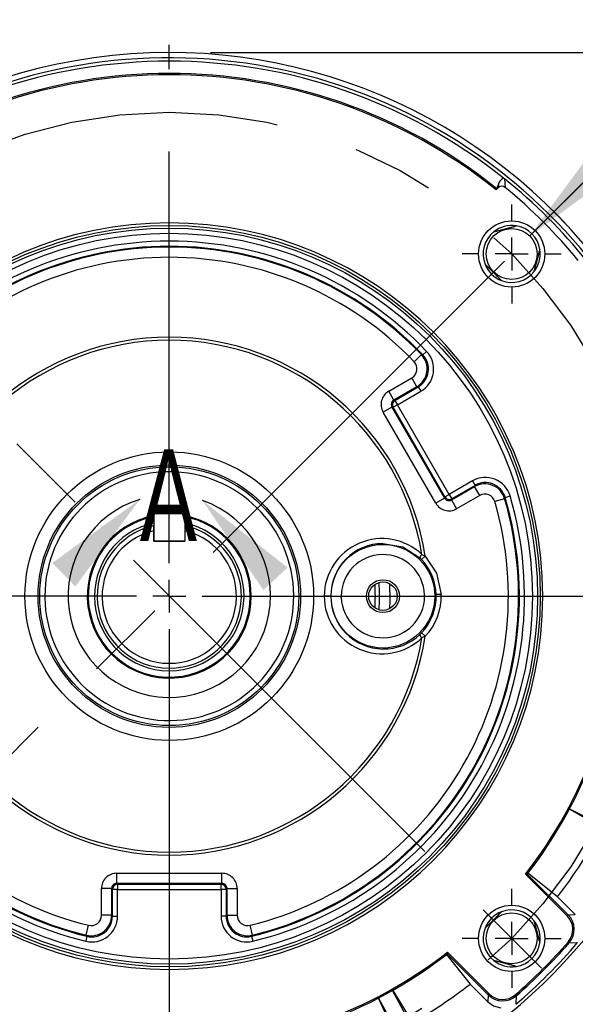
# Model space of a CAD drawing. Header units: inches. Extents: x 0 to 55, y 0 to 42.5.
# Tile 10 of 17: x 43.3 to 46.7, y 11.7 to 17.7. Entities that reach past the tile are written whole.
import ezdxf

# ---------------------------------------------------------------- set-up
doc = ezdxf.new("R2010")
doc.units = ezdxf.units.IN
doc.header["$LTSCALE"] = 5
doc.header["$MEASUREMENT"] = 0
doc.linetypes.add('CENTERX2', pattern=[0.8, 0.5, -0.1, 0.1, -0.1])
doc.layers.add('CENTER', color=40, linetype='CENTERX2')
doc.layers.add('DIMENSIONS', color=140, linetype='Continuous', lineweight=25)
doc.layers.add('TEXT', color=140, linetype='Continuous', lineweight=25)
doc.styles.add('SLDTEXTSTYLE0', font='TXT', dxfattribs={"width": 0.7})
doc.dimstyles.new('SLDDIMSTYLE0', dxfattribs={"dimtxt": 0.37037, "dimasz": 0.65, "dimexe": 0, "dimexo": 0.0625, "dimgap": 0.092593, "dimtad": 0, "dimtih": 1, "dimtoh": 1, "dimrnd": 1e-09, "dimzin": 12, "dimdsep": 46, "dimtxsty": 'SLDTEXTSTYLE0', "dimsah": 1, "dimcen": 0, "dimadec": 0, "dimazin": 3, "dimtfac": 1, "dimtofl": 0, "dimtmove": 0, "dimatfit": 3, "dimfxl": 0, "dimfrac": 2, "dimtolj": 1, "dimtzin": 12, "dimarcsym": 0})
doc.dimstyles.new('SLDDIMSTYLE1', dxfattribs={"dimtxt": 0.37037, "dimasz": 0.65, "dimexe": 0, "dimexo": 0.0625, "dimgap": 0.092593, "dimtad": 0, "dimtih": 1, "dimtoh": 1, "dimrnd": 1e-09, "dimzin": 4, "dimdsep": 46, "dimtxsty": 'SLDTEXTSTYLE0', "dimsah": 1, "dimcen": 0.09, "dimadec": 0, "dimazin": 1, "dimtfac": 1, "dimtofl": 0, "dimtmove": 0, "dimatfit": 3, "dimfxl": 0, "dimfrac": 2, "dimtolj": 1, "dimtzin": 12, "dimarcsym": 0})
doc.dimstyles.new('SLDDIMSTYLE2', dxfattribs={"dimtxt": 0.37037, "dimasz": 0.65, "dimexe": 0, "dimexo": 0.0625, "dimgap": 0.092593, "dimtad": 0, "dimtih": 1, "dimtoh": 1, "dimdec": 4, "dimlfac": 5, "dimzin": 12, "dimdsep": 46, "dimtxsty": 'SLDTEXTSTYLE0', "dimsah": 1, "dimcen": 0.09, "dimadec": 0, "dimazin": 3, "dimtfac": 1, "dimtdec": 0, "dimtofl": 0, "dimtmove": 0, "dimatfit": 3, "dimfxl": 0, "dimfrac": 2, "dimtolj": 1, "dimtzin": 12, "dimarcsym": 0})
doc.dimstyles.new('SLDDIMSTYLE3', dxfattribs={"dimtxt": 0.37037, "dimasz": 0.65, "dimexe": 0, "dimexo": 0.0625, "dimgap": 0.092593, "dimtad": 0, "dimtih": 1, "dimtoh": 1, "dimrnd": 1e-09, "dimzin": 4, "dimdsep": 46, "dimtxsty": 'SLDTEXTSTYLE0', "dimsah": 1, "dimcen": 0, "dimadec": 0, "dimazin": 1, "dimtfac": 1, "dimtofl": 0, "dimtmove": 0, "dimatfit": 3, "dimfxl": 0, "dimfrac": 2, "dimtolj": 1, "dimtzin": 12, "dimarcsym": 0})
doc.dimstyles.new('SLDDIMSTYLE5', dxfattribs={"dimtxt": 0.37037, "dimasz": 0.65, "dimexe": 0, "dimexo": 0.0625, "dimgap": 0.092593, "dimtad": 0, "dimtih": 1, "dimtoh": 1, "dimrnd": 1e-09, "dimzin": 12, "dimdsep": 46, "dimtxsty": 'SLDTEXTSTYLE0', "dimsah": 1, "dimcen": 0.09, "dimadec": 0, "dimazin": 3, "dimtfac": 1, "dimtofl": 0, "dimtmove": 0, "dimatfit": 3, "dimfxl": 0, "dimfrac": 2, "dimtolj": 1, "dimtzin": 12, "dimarcsym": 0})
doc.dimstyles.new('SLDDIMSTYLE6', dxfattribs={"dimtxt": 0.37037, "dimasz": 0.65, "dimexe": 0, "dimexo": 0.0625, "dimgap": 0.092593, "dimtad": 0, "dimtih": 1, "dimtoh": 1, "dimrnd": 1e-09, "dimzin": 12, "dimdsep": 46, "dimtxsty": 'SLDTEXTSTYLE0', "dimsah": 1, "dimcen": 0, "dimadec": 0, "dimazin": 3, "dimtfac": 1, "dimtofl": 0, "dimtmove": 0, "dimatfit": 3, "dimfxl": 0, "dimfrac": 2, "dimtolj": 1, "dimtzin": 12, "dimarcsym": 0})

# ---------------------------------------------------------------- blocks, each defined once
blk = doc.blocks.new('_D')
at = {"layer": 'DIMENSIONS'}
for p, q in [((48.6599, 16.1854), (48.5354, 16.1854)), ((48.5354, 16.1854), (48.5354, 15.5964)), ((50.0688, 16.1854), (50.1932, 16.1854)), ((50.1932, 16.1854), (50.1932, 15.5964)), ((46.9345, 15.2531), (47.9267, 15.6473)), ((47.9267, 15.6473), (48.0985, 15.6473)), ((48.5354, 15.5964), (48.6599, 15.5964)), ((50.1932, 15.5964), (50.0688, 15.5964))]:
    blk.add_line(p, q, dxfattribs=at)
blk.add_solid([(46.9345, 15.2531), (47.5755, 15.4002), (47.5017, 15.586)], dxfattribs=at)
at = {"layer": 'DIMENSIONS', "char_height": 0.37037, "attachment_point": 1, "style": 'SLDTEXTSTYLE0'}
for s, insert in [('%%c', (48.5342, 16.7458)), ('5.88', (49.0937, 16.7458)), ('149.2', (48.6599, 16.0738)), ('B.C.', (48.8525, 15.4019))]:
    blk.add_mtext(s, dxfattribs=dict(at, insert=insert))
blk = doc.blocks.new('_D_1')
at = {"layer": 'DIMENSIONS'}
for p, q in [((41.0047, 22.1242), (41.0047, 23.2249)), ((47.5047, 17.6183), (47.5047, 23.2249)), ((41.0047, 22.5999), (43.048, 22.5999)), ((43.5502, 22.5991), (43.4258, 22.5991)), ((43.4258, 22.5991), (43.4258, 22.0101)), ((44.9591, 22.5991), (45.0835, 22.5991)), ((45.0835, 22.5991), (45.0835, 22.0101)), ((47.5047, 22.5999), (45.4613, 22.5999)), ((43.4258, 22.0101), (43.5502, 22.0101)), ((45.0835, 22.0101), (44.9591, 22.0101)), ((41.0047, 21.5894), (41.0047, 21.8242)), ((41.0047, 17.0986), (41.0047, 21.2894)), ((47.5047, 15.6296), (47.5047, 17.3183)), ((41.0047, 14.4183), (41.0047, 16.7986)), ((47.5047, 14.4183), (47.5047, 15.3296))]:
    blk.add_line(p, q, dxfattribs=at)
for points in [[(41.0047, 22.5999), (41.6547, 22.4999), (41.6547, 22.6999)], [(47.5047, 22.5999), (46.8547, 22.6999), (46.8547, 22.4999)]]:
    blk.add_solid(points, dxfattribs=at)
at = {"layer": 'DIMENSIONS', "char_height": 0.37037, "attachment_point": 1, "style": 'SLDTEXTSTYLE0'}
for s, insert in [('6.50', (43.7042, 23.1595)), ('165.1', (43.5502, 22.4876))]:
    blk.add_mtext(s, dxfattribs=dict(at, insert=insert))
blk = doc.blocks.new('_D_2')
at = {"layer": 'DIMENSIONS'}
blk.add_line((44.2047, 17.7659), (44.2047, 18.9798), dxfattribs=at)
for start, end in [(90, 106.12235), (119.18804, 135)]:
    blk.add_arc((44.2047, 14.1683), 4.1865, start, end, dxfattribs=at)
for points in [[(44.2047, 18.3548), (43.5489, 18.4045), (43.5643, 18.2051)], [(41.2443, 17.1286), (41.803, 17.4756), (41.6729, 17.6275)]]:
    blk.add_solid(points, dxfattribs=at)
at = {"layer": 'DIMENSIONS', "insert": (42.163, 18.2191), "char_height": 0.37037, "attachment_point": 1, "style": 'SLDTEXTSTYLE0'}
blk.add_mtext('45°', dxfattribs=at)
blk = doc.blocks.new('_D_3')
at = {"layer": 'DIMENSIONS'}
for p, q in [((36.1681, 18.6244), (36.0436, 18.6244)), ((36.0436, 18.6244), (36.0436, 18.0354)), ((37.577, 18.6244), (37.7014, 18.6244)), ((37.7014, 18.6244), (37.7014, 18.0354)), ((39.0759, 18.6244), (37.8259, 18.6244)), ((41.7136, 16.3327), (39.0759, 18.6244)), ((36.0436, 18.0354), (36.1681, 18.0354)), ((37.7014, 18.0354), (37.577, 18.0354))]:
    blk.add_line(p, q, dxfattribs=at)
blk.add_solid([(41.7136, 16.3327), (41.2885, 16.8345), (41.1573, 16.6835)], dxfattribs=at)
at = {"layer": 'DIMENSIONS', "char_height": 0.37037, "attachment_point": 1, "style": 'SLDTEXTSTYLE0'}
for s, insert in [('%%c', (36.0424, 19.1848)), ('6.60', (36.6019, 19.1848)), ('167.6', (36.1681, 18.5129))]:
    blk.add_mtext(s, dxfattribs=dict(at, insert=insert))
blk = doc.blocks.new('_D_6')
at = {"layer": 'DIMENSIONS'}
for p, q in [((44.4547, 17.4683), (47.3547, 17.4683)), ((47.6547, 17.4683), (52.8625, 17.4683)), ((52.2375, 17.4683), (52.2375, 14.7561)), ((51.5331, 14.0826), (51.4086, 14.0826)), ((51.4086, 14.0826), (51.4086, 13.4936)), ((52.942, 14.0826), (53.0664, 14.0826)), ((53.0664, 14.0826), (53.0664, 13.4936)), ((51.4086, 13.4936), (51.5331, 13.4936)), ((53.0664, 13.4936), (52.942, 13.4936)), ((52.2375, 10.6983), (52.2375, 13.4106)), ((47.7047, 10.6983), (52.8625, 10.6983))]:
    blk.add_line(p, q, dxfattribs=at)
for points in [[(52.2375, 17.4683), (52.1375, 16.8183), (52.3375, 16.8183)], [(52.2375, 10.6983), (52.3375, 11.3483), (52.1375, 11.3483)]]:
    blk.add_solid(points, dxfattribs=at)
at = {"layer": 'DIMENSIONS', "char_height": 0.37037, "attachment_point": 1, "style": 'SLDTEXTSTYLE0'}
for s, insert in [('6.77', (51.6871, 14.6429)), ('172.0', (51.5331, 13.971))]:
    blk.add_mtext(s, dxfattribs=dict(at, insert=insert))
blk = doc.blocks.new('_D_7')
at = {"layer": 'DIMENSIONS'}
for p, q in [((46.391, 16.3547), (48.3813, 18.345)), ((48.3813, 18.345), (48.8105, 18.345))]:
    blk.add_line(p, q, dxfattribs=at)
blk.add_solid([(46.391, 16.3547), (46.9214, 16.7436), (46.7799, 16.885)], dxfattribs=at)
at = {"layer": 'DIMENSIONS', "char_height": 0.37037, "attachment_point": 1, "style": 'SLDTEXTSTYLE0'}
for s, insert in [('4X', (49.9192, 19.1177)), ('%%c', (49.123, 18.5271)), ('3/8-16', (49.6825, 18.5287)), ('x 0.75', (49.4603, 17.9381))]:
    blk.add_mtext(s, dxfattribs=dict(at, insert=insert))
blk = doc.blocks.new('_D_9')
at = {"layer": 'DIMENSIONS'}
for p, q in [((38.2412, 18.7744), (38.2412, 22.0644)), ((44.2047, 17.7659), (44.2047, 22.0644)), ((38.2412, 21.4394), (41.1392, 21.4394)), ((41.6413, 21.4386), (41.5169, 21.4386)), ((41.5169, 21.4386), (41.5169, 20.8496)), ((43.0503, 21.4386), (43.1747, 21.4386)), ((43.1747, 21.4386), (43.1747, 20.8496)), ((44.2047, 21.4394), (43.5524, 21.4394)), ((41.5169, 20.8496), (41.6413, 20.8496)), ((43.1747, 20.8496), (43.0503, 20.8496)), ((38.2412, 15.7894), (38.2412, 18.4744))]:
    blk.add_line(p, q, dxfattribs=at)
for points in [[(38.2412, 21.4394), (38.8912, 21.3394), (38.8912, 21.5394)], [(44.2047, 21.4394), (43.5547, 21.5394), (43.5547, 21.3394)]]:
    blk.add_solid(points, dxfattribs=at)
at = {"layer": 'DIMENSIONS', "char_height": 0.37037, "attachment_point": 1, "style": 'SLDTEXTSTYLE0'}
for s, insert in [('5.96', (41.7954, 21.999)), ('151.5', (41.6413, 21.3271))]:
    blk.add_mtext(s, dxfattribs=dict(at, insert=insert))
blk = doc.blocks.new('_D_11')
at = {"layer": 'DIMENSIONS'}
for p, q in [((39.7447, 18.1934), (39.7447, 20.3415)), ((44.2047, 17.7659), (44.2047, 20.3415)), ((39.7447, 19.7165), (40.9529, 19.7165)), ((41.455, 19.7157), (41.3306, 19.7157)), ((41.3306, 19.7157), (41.3306, 19.1267)), ((42.864, 19.7157), (42.9884, 19.7157)), ((42.9884, 19.7157), (42.9884, 19.1267)), ((44.2047, 19.7165), (43.3661, 19.7165)), ((41.3306, 19.1267), (41.455, 19.1267)), ((42.9884, 19.1267), (42.864, 19.1267)), ((39.7447, 14.3183), (39.7447, 17.8934))]:
    blk.add_line(p, q, dxfattribs=at)
for points in [[(39.7447, 19.7165), (40.3947, 19.6165), (40.3947, 19.8165)], [(44.2047, 19.7165), (43.5547, 19.8165), (43.5547, 19.6165)]]:
    blk.add_solid(points, dxfattribs=at)
at = {"layer": 'DIMENSIONS', "char_height": 0.37037, "attachment_point": 1, "style": 'SLDTEXTSTYLE0'}
for s, insert in [('4.46', (41.6091, 20.2761)), ('113.3', (41.455, 19.6041))]:
    blk.add_mtext(s, dxfattribs=dict(at, insert=insert))
blk = doc.blocks.new('SW_CENTERMARKSYMBOL_1')
at = {"layer": 'CENTER', "color": 0}
for p, q in [((0, 0.2), (0, 0.3011)), ((0, 0), (0, 0.1)), ((-0.2, 0), (-0.3011, 0)), ((0, 0), (-0.1, 0)), ((0, 0), (0, -0.1)), ((0, 0), (0.1, 0)), ((0.2, 0), (0.3011, 0)), ((0, -0.2), (0, -0.3011))]:
    blk.add_line(p, q, dxfattribs=at)
blk = doc.blocks.new('SW_CENTERMARKSYMBOL_2')
at = {"layer": 'CENTER', "color": 0}
for p, q in [((0, 0.2), (0, 0.3011)), ((0, 0), (0, 0.1)), ((-0.2, 0), (-0.3011, 0)), ((0, 0), (-0.1, 0)), ((0, 0), (0, -0.1)), ((0, 0), (0.1, 0)), ((0.2, 0), (0.3011, 0)), ((0, -0.2), (0, -0.3011))]:
    blk.add_line(p, q, dxfattribs=at)
blk = doc.blocks.new('SW_CENTERMARKSYMBOL_4')
at = {"layer": 'CENTER', "color": 0}
for p, q in [((0, 0.2), (0, 3.3475)), ((0, 0), (0, 0.1)), ((-0.2, 0), (-3.3475, 0)), ((0, 0), (-0.1, 0)), ((0, 0), (0, -0.1)), ((0, 0), (0.1, 0)), ((0.2, 0), (3.3475, 0)), ((0, -0.2), (0, -3.3475))]:
    blk.add_line(p, q, dxfattribs=at)

msp = doc.modelspace()

# ---------------------------------------------------------------- linework, layer by layer
for p, q in [((46.238827, 16.701446), (46.231261, 16.705923)), ((46.238827, 16.701446), (46.241747, 16.649866)), ((46.187363, 16.63501), (46.200181, 16.647828)), ((46.192433, 16.641398), (46.199387, 16.663731)), ((46.199387, 16.663731), (46.200181, 16.647828)), ((46.172822, 16.379847), (46.308945, 16.416321)), ((46.45263, 16.272636), (46.416156, 16.136512)), ((46.219879, 16.08392), (46.120229, 16.183569)), ((45.734478, 15.634439), (45.689742, 15.591567)), ((45.742826, 15.632993), (45.734478, 15.634439)), ((45.742826, 15.632993), (45.765262, 15.654357)), ((45.535737, 15.412632), (45.675765, 15.493477)), ((45.706746, 15.439816), (45.675765, 15.493477)), ((45.706746, 15.439816), (45.566718, 15.358971)), ((45.573599, 15.357127), (45.714817, 15.43866)), ((45.714817, 15.43866), (45.706746, 15.439816)), ((45.714817, 15.43866), (45.730308, 15.411829)), ((45.566718, 15.358971), (45.535737, 15.412632)), ((45.589089, 15.330296), (45.730308, 15.411829)), ((45.555378, 15.31665), (45.501717, 15.285669)), ((45.562259, 15.314806), (45.555378, 15.31665)), ((45.555378, 15.31665), (45.874479, 14.763951)), ((45.589089, 15.330296), (45.562259, 15.314806)), ((45.876322, 14.770832), (45.562259, 15.314806)), ((45.566718, 15.358971), (45.573599, 15.357127)), ((45.573599, 15.357127), (45.589089, 15.330296)), ((45.903153, 14.786322), (45.589089, 15.330296)), ((45.820818, 14.73297), (45.501717, 15.285669)), ((46.044372, 14.867855), (45.903153, 14.786322)), ((45.9168, 14.752611), (46.056828, 14.833457)), ((46.059862, 14.841025), (45.918643, 14.759492)), ((46.044372, 14.867855), (46.059862, 14.841025)), ((46.056828, 14.833457), (46.059862, 14.841025)), ((46.087809, 14.779796), (46.056828, 14.833457)), ((45.874479, 14.763951), (45.820818, 14.73297)), ((45.874479, 14.763951), (45.876322, 14.770832)), ((45.876322, 14.770832), (45.903153, 14.786322)), ((45.903153, 14.786322), (45.918643, 14.759492)), ((46.087809, 14.779796), (45.947781, 14.69895)), ((46.242164, 14.768114), (46.239243, 14.760161)), ((46.242164, 14.768114), (46.271884, 14.776863)), ((45.918643, 14.759492), (45.9168, 14.752611)), ((45.9168, 14.752611), (45.947781, 14.69895)), ((46.239243, 14.760161), (46.179746, 14.742855)), ((44.111171, 14.689322), (44.298651, 14.689322)), ((44.111171, 14.689322), (44.111171, 14.501841)), ((44.298651, 14.689322), (44.298651, 14.501841)), ((44.110651, 14.564851), (44.110651, 14.595624)), ((44.110651, 14.501841), (44.110651, 14.564851)), ((44.298651, 14.564851), (44.298651, 14.501841)), ((44.298651, 14.501841), (44.110651, 14.501841)), ((44.111171, 14.501841), (44.298651, 14.501841)), ((45.7576, 14.411938), (45.735116, 14.390623)), ((45.737357, 14.421605), (45.7576, 14.411938)), ((45.724946, 14.400813), (45.735116, 14.390623)), ((43.449663, 14.168341), (43.449717, 14.159307)), ((45.1843, 14.168341), (45.144094, 14.168341)), ((45.248145, 14.160493), (45.248024, 14.168341)), ((45.753278, 14.168341), (45.753156, 14.17619)), ((45.854546, 14.179306), (45.82358, 14.178347)), ((45.735116, 13.94606), (45.724946, 13.93587)), ((45.735116, 13.94606), (45.7576, 13.924745)), ((45.7576, 13.924745), (45.737357, 13.915078)), ((44.204651, 13.714841), (44.201981, 13.714849)), ((46.83032, 12.760351), (46.631977, 12.87583)), ((46.63273, 12.877244), (46.960721, 12.710124)), ((43.88555, 12.424423), (43.88555, 12.486385)), ((43.88555, 12.486385), (44.523752, 12.486385)), ((44.523752, 12.424423), (44.523752, 12.486385)), ((46.618609, 12.228071), (46.365643, 12.481037)), ((46.376728, 12.481752), (46.376654, 12.481719)), ((46.624466, 12.233907), (46.376654, 12.481719)), ((46.559786, 12.343536), (46.380436, 12.486539)), ((43.854569, 12.393442), (43.792607, 12.393442)), ((43.792607, 12.231751), (43.792607, 12.393442)), ((43.859606, 12.388405), (43.854569, 12.393442)), ((43.854569, 12.393442), (43.854569, 12.231751)), ((43.859606, 12.225339), (43.859606, 12.388405)), ((43.890587, 12.388405), (43.859606, 12.388405)), ((43.88555, 12.424423), (43.890587, 12.419386)), ((44.523752, 12.424423), (43.88555, 12.424423)), ((43.890587, 12.419386), (43.890587, 12.388405)), ((43.890587, 12.419386), (44.518715, 12.419386)), ((43.890587, 12.225339), (43.890587, 12.388405)), ((43.890587, 12.388405), (44.518715, 12.388405)), ((44.518715, 12.419386), (44.523752, 12.424423)), ((44.518715, 12.388405), (44.518715, 12.419386)), ((44.518715, 12.388405), (44.518715, 12.225339)), ((44.549696, 12.388405), (44.518715, 12.388405)), ((44.554733, 12.393442), (44.549696, 12.388405)), ((44.549696, 12.388405), (44.549696, 12.225339)), ((44.554733, 12.231751), (44.554733, 12.393442)), ((44.554733, 12.393442), (44.616695, 12.393442)), ((44.616695, 12.393442), (44.616695, 12.231751)), ((46.667778, 12.235544), (46.559786, 12.343536)), ((46.120229, 12.153113), (46.219879, 12.252763)), ((43.854569, 12.231751), (43.792607, 12.231751)), ((43.854569, 12.231751), (43.859606, 12.225339)), ((43.859606, 12.225339), (43.890587, 12.225339)), ((44.549696, 12.225339), (44.518715, 12.225339)), ((44.549696, 12.225339), (44.554733, 12.231751)), ((44.554733, 12.231751), (44.616695, 12.231751)), ((46.416156, 12.20017), (46.45263, 12.064047)), ((46.624466, 12.233907), (46.667778, 12.235544)), ((43.699886, 12.110423), (43.714646, 12.170602)), ((44.709416, 12.110423), (44.694655, 12.170602)), ((43.705313, 12.103917), (43.698029, 12.073804)), ((43.705313, 12.103917), (43.699886, 12.110423)), ((44.703989, 12.103917), (44.709416, 12.110423)), ((44.703989, 12.103917), (44.711272, 12.073805)), ((46.630492, 12.063706), (46.682063, 12.066694)), ((45.886453, 11.992556), (46.029456, 11.813206)), ((45.89124, 11.996264), (45.891273, 11.996338)), ((45.891273, 11.996338), (46.139085, 11.748526)), ((45.891955, 12.007349), (46.144921, 11.754383)), ((46.308945, 11.920362), (46.172822, 11.956836)), ((45.734518, 11.45138), (45.558865, 11.774891)), ((45.56026, 11.775681), (45.680891, 11.580429)), ((46.029456, 11.813206), (46.137448, 11.705214)), ((45.571039, 11.520784), (45.472988, 11.728296)), ((45.474409, 11.729035), (45.650057, 11.405531)), ((46.139085, 11.748526), (46.137448, 11.705214)), ((46.309286, 11.7425), (46.306298, 11.690929))]:
    msp.add_line(p, q)
at = {"flags": 128}
for points in [[(46.192433, 16.641398), (46.189522, 16.637494), (46.187363, 16.63501)], [(45.551187, 15.332155), (45.552203, 15.324339), (45.555378, 15.31665)], [(45.500647, 14.488983), (45.620527, 14.467159), (45.724946, 14.400813)], [(45.7576, 14.411938), (45.825632, 14.308872), (45.854546, 14.179306)], [(45.539904, 14.245141), (45.541844, 14.141607), (45.539904, 14.091541)], [(46.365643, 12.481037), (46.373961, 12.481551), (46.376654, 12.481719)], [(46.618609, 12.228071), (46.622789, 12.232241), (46.624466, 12.233907)], [(46.624223, 12.069098), (46.628695, 12.065242), (46.630492, 12.063706)], [(45.891955, 12.007349), (45.891441, 11.999031), (45.891273, 11.996338)], [(46.144921, 11.754384), (46.140751, 11.750203), (46.139085, 11.748526)], [(46.303876, 11.748754), (46.307741, 11.74429), (46.309286, 11.7425)], [(46.137448, 11.705214), (46.171674, 11.680945), (46.215448, 11.669043)]]:
    msp.add_lwpolyline(points, dxfattribs=at)
for centre, radius in [((46.281777, 16.245467), 0.201102), ((44.204651, 14.168341), 2.25), ((44.204651, 14.168341), 2.234), ((46.281777, 16.245467), 0.1545), ((44.204651, 14.168341), 2.203), ((44.204651, 14.168341), 0.875778), ((44.204651, 14.168341), 0.796271), ((44.204651, 14.168341), 0.785517), ((45.500651, 14.168341), 0.31459), ((45.500651, 14.168341), 0.1), ((45.500651, 14.168341), 0.08625), ((46.281777, 12.091215), 0.201102), ((46.281777, 12.091215), 0.1545)]:
    msp.add_circle(centre, radius)
for centre, radius, start, end in [((44.204651, 14.168341), 3.3, 335, 159.4495784), ((44.204651, 14.168341), 3.267861, 0, 161.0095354), ((44.204651, 14.168341), 3.247533, 51.3877934, 128.6122066), ((44.204651, 14.168341), 3.172899, 51.2085351, 128.7914649), ((44.204651, 14.168341), 3.164743, 51.2076331, 128.7923669), ((46.259294, 16.651611), 0.06112, 117.2994731, 168.5622166), ((44.204651, 14.168341), 3.248768, 38.7657416, 51.2342584), ((46.222088, 16.625927), 0.030977, 50.6072918, 135.0068139), ((44.204651, 14.168341), 3.210565, 39.382734, 50.617266), ((44.204651, 14.168341), 2.266, 0, 180), ((46.281777, 16.245467), 0.173, 129.0352853, 200.9647147), ((46.281777, 16.245467), 0.173, 80.9647147, 129.0352853), ((45.860536, 17.81756), 1.471238, 282.2548541, 287.7451459), ((46.281777, 16.245467), 0.173, 9.0352853, 80.9647147), ((44.204651, 14.168331), 2.154943, 43.597619, 136.4023924), ((44.204651, 14.168341), 2.123955, 43.5974096, 136.4025905), ((44.204651, 14.168341), 2.118918, 43.7814031, 136.2185969), ((46.281777, 16.245467), 0.173, 320.9647147, 9.0352853), ((47.854834, 15.823968), 1.472235, 162.2567146, 167.7432854), ((44.204651, 14.168341), 2.056956, 43.7814067, 136.2185879), ((46.281777, 16.245467), 0.173, 200.9647147, 249.0352853), ((45.130925, 15.094616), 1.471238, 42.2548541, 47.7451459), ((46.281777, 16.245467), 0.173, 249.0352853, 320.9647147), ((44.204651, 14.168341), 1.571938, 8.9148161, 171.085184), ((44.204651, 14.168341), 1.55349, 9.3827383, 170.6172615), ((45.644161, 15.548021), 0.125001, 300.0450097, 43.7363918), ((45.652515, 15.546823), 0.124822, 299.942025, 43.6556361), ((45.652443, 15.546834), 0.15585, 299.9744512, 43.6229597), ((45.644315, 15.547999), 0.062942, 299.9777059, 43.8039594), ((45.582183, 15.332147), 0.092925, 119.9885446, 210.0114549), ((45.582065, 15.332177), 0.030878, 119.8034966, 180.0396359), ((45.58915, 15.33028), 0.031025, 120.0816919, 209.9183082), ((44.204651, 14.168341), 0.754988, 180.6856229, 180), ((46.122357, 14.73292), 0.15585, 16.3769888, 120.0255774), ((46.119244, 14.725154), 0.125001, 16.2636072, 119.9549873), ((46.122383, 14.732987), 0.124822, 16.3443653, 120.057976), ((44.204651, 14.168341), 2.154936, 163.5974095, 256.4025905), ((44.204651, 14.168341), 2.123955, 163.5974096, 256.4025905), ((44.204651, 14.168341), 2.123955, 283.5974096, 16.4025905), ((44.204651, 14.168341), 2.154936, 283.5974095, 16.4025905), ((45.901271, 14.779301), 0.030878, 209.8089864, 300.1910107), ((45.903169, 14.786383), 0.031025, 210.0816919, 299.9183081), ((46.119302, 14.725298), 0.062942, 16.1963814, 120.0221114), ((44.204651, 14.168341), 2.118918, 163.7814031, 256.2185969), ((44.204651, 14.168341), 2.056956, 163.7814073, 256.2185885), ((44.204651, 14.168341), 2.056956, 283.7814059, 16.2185892), ((44.204651, 14.168341), 2.118918, 283.7814031, 16.2185969), ((45.901302, 14.779416), 0.092925, 209.9885446, 300.0114549), ((44.204651, 14.168341), 0.4975, 100.8302635, 0), ((44.204651, 14.168341), 0.4915, 100.9641018, 0), ((44.204651, 14.168341), 0.4975, 0, 79.1087941), ((44.204651, 14.168341), 0.4915, 0, 78.974184), ((44.204651, 14.168341), 0.4535, 101.8957027, 269.6626987), ((44.204651, 14.168341), 0.4375, 102.4071467, 77.5928535), ((44.204651, 14.168341), 0.4535, 270, 78.0371904), ((44.204651, 14.168341), 0.4075, 103.3368071, 76.663193), ((45.495707, 14.166179), 0.35162, 46.5875802, 179.6476119), ((45.504432, 14.168872), 0.320133, 90.677284, 180.0950452), ((45.500651, 14.168341), 0.252627, 1.7803293, 180), ((45.760372, 14.393767), 0.03612, 129.5830898, 168.7513756), ((45.500651, 14.168341), 0.323084, 1.7746852, 43.4720028), ((44.204651, 14.168341), 1.25, 356.7152268, 3.2847732), ((44.204651, 14.168341), 1.275498, 356.2658973, 3.7341027), ((44.204651, 14.168341), 2.266, 180, 0), ((45.495705, 14.170498), 0.351618, 180.3514124, 313.4133943), ((45.504565, 14.167941), 0.320266, 179.9284615, 269.299212), ((45.500651, 14.168341), 0.252627, 181.78033, 0.0000007), ((45.500651, 14.168341), 0.323084, 316.5279977, 1.7746852), ((45.500651, 14.168342), 0.354065, 316.5279203, 1.7745993), ((44.204651, 14.168341), 3.267861, 309.0791333, 0), ((44.204651, 14.168341), 2.741694, 322.0172512, 358.1183549), ((44.204651, 14.168341), 2.75, 322.1711369, 358.1184015), ((45.504477, 14.167343), 0.319666, 269.3135211, 313.6051244), ((45.760372, 13.942915), 0.03612, 191.2484475, 230.4169454), ((44.204651, 14.168341), 1.571938, 188.9148161, 351.085184), ((44.204651, 14.168341), 1.55349, 189.3827383, 350.6172615), ((44.204651, 14.168341), 2.979358, 322.230771, 331.7979797), ((43.885531, 12.393461), 0.092925, 89.9885446, 180.0114549), ((44.52377, 12.393461), 0.092925, 359.9885446, 90.0114549), ((43.885447, 12.393545), 0.030878, 89.8089894, 180.1910106), ((43.890631, 12.388361), 0.031025, 90.0816919, 179.9183081), ((44.51867, 12.388361), 0.031025, 0.0816919, 89.9183081), ((44.523855, 12.393545), 0.030878, 359.8089894, 90.1910106), ((46.281777, 12.091215), 0.173, 110.9647147, 159.0352853), ((45.130925, 13.242067), 1.471238, 312.2548541, 317.7451459), ((46.281777, 12.091215), 0.173, 39.0352853, 110.9647147), ((43.734737, 12.22527), 0.15585, 256.3768899, 0.0256633), ((43.729568, 12.231849), 0.125001, 256.2636072, 359.9549873), ((43.734782, 12.225213), 0.124822, 256.3443652, 0.057976), ((43.729664, 12.231727), 0.062943, 256.196547, 0.0220236), ((44.674564, 12.225269), 0.155849, 179.9741757, 283.6233464), ((44.67452, 12.225213), 0.124822, 179.9420252, 283.6556359), ((44.679734, 12.231849), 0.125001, 180.0450098, 283.7363917), ((44.679637, 12.231726), 0.062942, 179.9777385, 283.8038978), ((46.281777, 12.091215), 0.173, 350.9647147, 39.0352853), ((47.856028, 12.513034), 1.473471, 192.2590165, 197.7409835), ((46.536174, 12.145574), 0.11662, 319.0236646, 45.0215276), ((46.536052, 12.14557), 0.124978, 319.0805321, 44.9749643), ((46.281777, 12.091215), 0.173, 159.0352853, 230.9647147), ((44.204651, 14.168341), 3.203303, 310.9447833, 319.0547872), ((44.204651, 14.168341), 3.248768, 310.3087283, 319.6912717), ((46.281777, 12.091215), 0.173, 279.0352853, 350.9647147), ((44.204651, 14.168341), 3.211572, 310.9445684, 319.0554316), ((44.204651, 14.168341), 2.741694, 232.0172512, 269.0780676), ((44.204651, 14.168341), 2.75, 232.1711369, 269.0279919), ((44.204651, 14.168341), 2.741694, 270.9219323, 307.9827488), ((44.204651, 14.168341), 2.75, 270.9720081, 307.8288631), ((46.281777, 12.091215), 0.173, 230.9647147, 279.0352853), ((45.860536, 10.519123), 1.471238, 72.2548541, 77.7451459), ((44.204651, 14.168341), 2.979358, 299.7020203, 307.769229), ((46.227422, 11.836941), 0.124978, 225.0250354, 310.9194688), ((46.227418, 11.836819), 0.11662, 224.9788054, 310.9642158)]:
    msp.add_arc(centre, radius, start, end)
at = {"color": 179, "linetype": 'Continuous', "lineweight": 18}
msp.add_arc((44.204651, 14.168341), 3.3, 335, 45, dxfattribs=at)
at = {"layer": 'CENTER'}
for p, q in [((41.158528, 17.214464), (47.250774, 11.122218)), ((41.641389, 11.605079), (46.767913, 16.731603))]:
    msp.add_line(p, q, dxfattribs=at)
msp.add_circle((44.204651, 14.168341), 2.9375, dxfattribs=at)
at = {"layer": 'TEXT'}
msp.add_arc((44.204651, 14.168341), 0.614348, 106.8952999, 70.9024412, dxfattribs=at)
for points in [[(44.026107, 14.756172), (43.494253, 14.369351), (43.635117, 14.227375)], [(44.405652, 14.748877), (44.776032, 14.205445), (44.922249, 14.341904)]]:
    msp.add_solid(points, dxfattribs=at)

# ---------------------------------------------------------------- block references
at = {"layer": 'CENTER'}
for name, p in [('SW_CENTERMARKSYMBOL_4', (44.204651, 14.168341)), ('SW_CENTERMARKSYMBOL_1', (46.281777, 16.245467)), ('SW_CENTERMARKSYMBOL_2', (46.281777, 12.091215))]:
    msp.add_blockref(name, p, dxfattribs=at)

# ---------------------------------------------------------------- texts
at = {"layer": 'TEXT', "insert": (44.026107, 15.059136), "char_height": 0.555556, "attachment_point": 1, "style": 'SLDTEXTSTYLE0'}
msp.add_mtext('A', dxfattribs=at)

# ---------------------------------------------------------------- dimensions: what is measured, and where the dimension line sits
at = {"layer": 'DIMENSIONS'}
for base, p1, p2, dimstyle, picture, middle in [((47.504651, 22.599902), (41.004651, 14.168341), (47.504651, 14.168341), 'SLDDIMSTYLE1', '_D_1', (44.254651, 22.599902)), ((44.204651, 21.439411), (38.241245, 15.539352), (44.204651, 17.515875), 'SLDDIMSTYLE5', '_D_9', (42.345816, 21.439411)), ((44.204651, 19.716455), (39.744651, 13.871141), (44.204651, 17.515875), 'SLDDIMSTYLE5', '_D_11', (42.159493, 19.716455))]:
    dim = msp.add_linear_dim(base=base, p1=p1, p2=p2, dimstyle=dimstyle, dxfattribs=at)
    dim.commit()
    dim.dimension.update_dxf_attribs({"geometry": picture, "text_midpoint": middle, "dimtype": 160})
dim = msp.add_diameter_dim_2p(p1=(46.695747, 12.003985), p2=(41.713555, 16.332698), dimstyle='SLDDIMSTYLE3', dxfattribs=at)
dim.commit()
dim.dimension.update_dxf_attribs({"geometry": '_D_3', "text_midpoint": (36.872537, 18.624429), "dimtype": 163})
dim = msp.add_diameter_dim_2p(p1=(46.172529, 16.136219), p2=(46.391025, 16.354715), text='4X\\P%%c3/8-16\\Px 0.75', dimstyle='SLDDIMSTYLE6', override={"dimpost": '<>'}, dxfattribs=at)
dim.commit()
dim.dimension.update_dxf_attribs({"geometry": '_D_7', "text_midpoint": (50.239142, 18.344951), "dimtype": 163})
dim = msp.add_angular_dim_2l(base=(43.617577, 18.313474), line1=((44.204651, 17.515875), (44.204651, 10.820808)), line2=((41.158528, 17.214464), (47.250774, 11.122218)), dimstyle='SLDDIMSTYLE2', dxfattribs=at)
dim.commit()
dim.dimension.update_dxf_attribs({"geometry": '_D_2', "text_midpoint": (42.602547, 18.036163), "dimtype": 162})
dim = msp.add_linear_dim(base=(52.237537, 17.468341), p1=(47.454651, 10.698341), p2=(44.204651, 17.468341), angle=90, dimstyle='SLDDIMSTYLE5', dxfattribs=at)
dim.commit()
dim.dimension.update_dxf_attribs({"geometry": '_D_6', "text_midpoint": (52.237537, 14.083341), "dimtype": 160})
dim = msp.add_diameter_dim_2p(p1=(41.474771, 13.083601), p2=(46.934531, 15.253081), text='<>\\PB.C.', dimstyle='SLDDIMSTYLE0', dxfattribs=at)
dim.commit()
dim.dimension.update_dxf_attribs({"geometry": '_D', "text_midpoint": (49.364345, 15.890894), "dimtype": 163})

doc.saveas('drawing.dxf')
